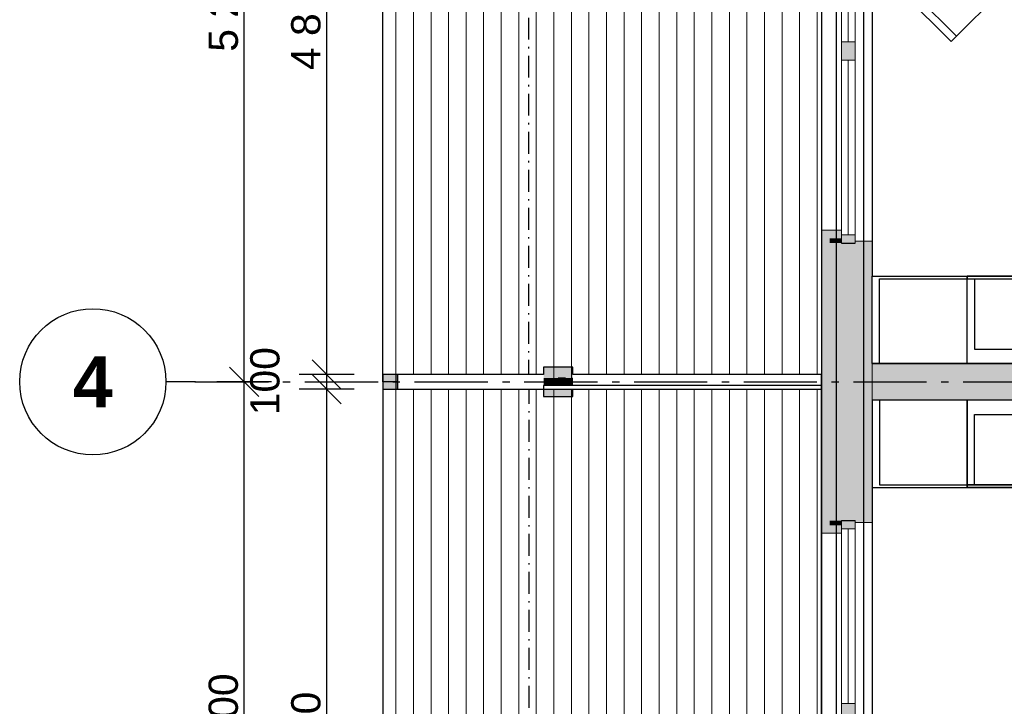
# Model space of a CAD drawing. Header units: millimetres. Extents: x 158466 to 263668, y 129175 to 189280.
# Tile 9 of 55: x 170771 to 177502, y 170875 to 175570. Entities that reach past the tile are written whole.
import ezdxf
from ezdxf.enums import TextEntityAlignment as Align

# ---------------------------------------------------------------- set-up
doc = ezdxf.new("R2010")
doc.units = ezdxf.units.MM
doc.header["$LTSCALE"] = 0.5
doc.header["$MEASUREMENT"] = 0
doc.set_wipeout_variables(frame=1)
for name, pattern in [('Akselinje', [1500, 1000, -200, 100, -200]), ('Over snittplan', [520, 300, -100, 20, -100]), ('PLINE', [0]), ('Wipeout_Contour', [2000, 0, -2000])]:
    doc.linetypes.add(name, pattern=pattern)
for name, color, linetype in [('222- Søyler  (Skravur)(Nye konstruksjoner)', 7, 'Continuous'), ('222- Søyler (Nye konstruksjoner)', 7, 'Continuous'), ('23-- Yttervegger (Skravur)(Nye konstruksjoner)', 7, 'Continuous'), ('23-- Yttervegger(Nye konstruksjoner)', 7, 'Continuous'), ('231- Bærende yttervegger (Skravur)(Nye konstruksjoner)', 7, 'Continuous'), ('231- Bærende yttervegger(Nye konstruksjoner)', 7, 'Continuous'), ('24-- Innervegger (Skravur)(Nye konstruksjoner)', 7, 'Continuous'), ('24-- Innervegger(Nye konstruksjoner)', 7, 'Continuous'), ('244- Vinduer_ dører_ foldevegger(Nye konstruksjoner)', 7, 'Continuous'), ('25-- Dekker(Nye konstruksjoner)', 7, 'Continuous'), ('251- Frittbærende dekker(Nye konstruksjoner)', 7, 'Continuous'), ('252- Gulv på grunn_ bunnplate(Nye konstruksjoner)', 7, 'Continuous'), ('273- Kjøkkeninnredning (Skravur)(Nye konstruksjoner)', 7, 'Continuous'), ('273- Kjøkkeninnredning(Nye konstruksjoner)', 7, 'Continuous'), ('68-- Inventar (løst)(Nye konstruksjoner)', 7, 'Continuous'), ('822- Modullinjer(Nye konstruksjoner)', 7, 'Continuous'), ('842-M___1_100 Målsetting bygning(Nye konstruksjoner)', 7, 'Continuous'), ('862- M___BTA(Nye konstruksjoner)', 7, 'Continuous'), ('862- M___BTA(Polylinje)(Nye konstruksjoner)', 7, 'Continuous'), ('862- M___BTA(Tekst)(Nye konstruksjoner)', 7, 'Continuous'), ('862- M___Nettoareal(Nye konstruksjoner)', 7, 'Continuous'), ('862- M___Nettoareal(Polylinje)(Nye konstruksjoner)', 7, 'Continuous'), ('862- M___Nettoareal(Tekst)(Nye konstruksjoner)', 7, 'Continuous')]:
    doc.layers.add(name, color=color, linetype=linetype)
for name, color, linetype, lineweight in [('234- Vinduer_ dører_ porter(Nye konstruksjoner)', 7, 'Continuous', 0), ('235- Utvendig kledning og overflate(Nye konstruksjoner)', 7, 'Continuous', 0), ('236- Innvendig kledning og overflate(Nye konstruksjoner)', 7, 'Continuous', 0), ('255- Gulvoverflate(Nye konstruksjoner)', 7, 'Continuous', 0)]:
    doc.layers.add(name, color=color, linetype=linetype, lineweight=lineweight)
doc.styles.add('GENERATED_STYLE_1', font='arial.ttf')
doc.styles.add('GENERATED_STYLE_3', font='arialbd.ttf')
doc.dimstyles.new('GENERATED_STYLE__1', dxfattribs={"dimtxt": 200, "dimasz": 190, "dimexe": 0.18, "dimexo": 0.0625, "dimgap": 0, "dimtad": 1, "dimdec": 0, "dimzin": 0, "dimdsep": 46, "dimtxsty": 'GENERATED_STYLE_1', "dimblk": 'ARROWHEAD_6', "dimblk1": 'ARROWHEAD_6', "dimblk2": 'ARROWHEAD_6', "dimcen": 0.09, "dimse1": 1, "dimse2": 1, "dimclrd": 256, "dimclre": 256, "dimclrt": 256, "dimadec": 1, "dimazin": 0, "dimtfac": 1, "dimtdec": 4, "dimtmove": 0, "dimatfit": 3, "dimfxl": 1, "dimtolj": 1, "dimtzin": 0, "dimarcsym": 0})
pattern_1 = [(270, (175742.87, 166673.74), (120, 4e-06), [])]

# ---------------------------------------------------------------- blocks, each defined once
blk = doc.blocks.new('BTA 1. etasje ca.__2_1', base_point=(161043, 155616.6))
at = {"layer": '862- M___BTA(Polylinje)(Nye konstruksjoner)', "linetype": 'PLINE', "flags": 128}
blk.add_lwpolyline([(176252.9, 165107.7), (184002.9, 165107.7), (184002.9, 163179.7), (182672.9, 163179.7), (182672.9, 154987.7), (198644.9, 154987.7), (198644.9, 163179.7), (196044.9, 163179.7), (196044.9, 165549.7), (194744.9, 165549.7), (194744.9, 171289.7), (194444.9, 171289.7), (194444.9, 183279.7), (186072.9, 183279.7), (186072.9, 180779.7), (184444.9, 180779.7), (184444.9, 181079.7), (176252.9, 181079.7)], close=True, dxfattribs=at)
at = {"layer": '862- M___BTA(Tekst)(Nye konstruksjoner)', "style": 'GENERATED_STYLE_1'}
for tag, height, p in [('DUMMY_861', 250, (162326.2, 155970.1)), ('ROOM_NAME', 250, (159759.8, 155913)), ('DUMMY_862', 200, (159759.8, 155577.3))]:
    blk.add_attdef(tag, text='', height=height, dxfattribs=at).set_placement(p, align=Align.TOP_LEFT)
blk = doc.blocks.new('Terrasse_102_14_1', base_point=(175569.1, 176186))
at = {"layer": '862- M___Nettoareal(Tekst)(Nye konstruksjoner)', "insert": (175043.3, 176110.3), "char_height": 150, "attachment_point": 1, "style": 'GENERATED_STYLE_1'}
blk.add_mtext('\\A1;{\\pql;\\pt0,24100;\\fArial|b0|i0|c0|p0;\\W1.000000;14,7\\fArial|b0|i0|c0|p0;\\W1.000000;\\A1{\\H.66x;\\S^  ;}\\fArial|b0|i0|c0|p0;\\W1.000000; m\\fArial|b0|i0|c0|p0;\\W1.000000;\\A1{\\H.66x;\\S2^  ;}}', dxfattribs=at)
at = {"layer": '862- M___Nettoareal(Tekst)(Nye konstruksjoner)', "style": 'GENERATED_STYLE_1'}
for tag, height, p in [('DUMMY_861', 200, (176095, 176461)), ('ROOM_NAME', 200, (175043.3, 176415.3)), ('DUMMY_862', 150, (175043.3, 176146.7))]:
    blk.add_attdef(tag, text='', height=height, dxfattribs=at).set_placement(p, align=Align.TOP_LEFT)
blk = doc.blocks.new('Leilighet 1_102_17_1', base_point=(175190.7, 179064.8))
at = {"layer": '862- M___Nettoareal(Polylinje)(Nye konstruksjoner)', "linetype": 'PLINE', "flags": 128}
blk.add_lwpolyline([(176598.9, 180733.7), (176598.9, 173218.7), (184098.9, 173218.7), (184098.9, 180733.7)], close=True, dxfattribs=at)
at = {"layer": '862- M___Nettoareal(Tekst)(Nye konstruksjoner)', "style": 'GENERATED_STYLE_1'}
for tag, height, p in [('DUMMY_861', 300, (176128.6, 179418.4)), ('ROOM_NAME', 300, (174252.9, 179349.8)), ('DUMMY_862', 150, (174252.9, 178946.9))]:
    blk.add_attdef(tag, text='', height=height, dxfattribs=at).set_placement(p, align=Align.TOP_LEFT)
blk = doc.blocks.new('Leilighet 2_102_18_1', base_point=(175190.7, 167336))
at = {"layer": '862- M___Nettoareal(Polylinje)(Nye konstruksjoner)', "linetype": 'PLINE', "flags": 128}
blk.add_lwpolyline([(176598.9, 172968.7), (176598.9, 165453.7), (184098.9, 165453.7), (184098.9, 172968.7)], close=True, dxfattribs=at)
at = {"layer": '862- M___Nettoareal(Tekst)(Nye konstruksjoner)', "style": 'GENERATED_STYLE_1'}
for tag, height, p in [('DUMMY_861', 300, (176128.6, 167689.5)), ('ROOM_NAME', 300, (174252.9, 167621)), ('DUMMY_862', 150, (174252.9, 167218.1))]:
    blk.add_attdef(tag, text='', height=height, dxfattribs=at).set_placement(p, align=Align.TOP_LEFT)
blk = doc.blocks.new('Stue_kjøkken_101_21_1', base_point=(176102.4, 182916.1))
at = {"layer": '862- M___Nettoareal(Polylinje)(Nye konstruksjoner)', "linetype": 'PLINE', "flags": 128}
blk.add_lwpolyline([(176598.9, 180733.7), (176598.9, 173218.7), (179696.2, 173218.7), (179696.2, 175969), (180198.9, 175969), (180198.9, 180733.7)], close=True, dxfattribs=at)
at = {"layer": '862- M___Nettoareal(Tekst)(Nye konstruksjoner)', "style": 'GENERATED_STYLE_1'}
for tag, height, p in [('ROOM_NAME', 200, (177351, 179994.6)), ('DUMMY_861', 200, (178936.5, 180040.3)), ('DUMMY_862', 150, (177351, 179726))]:
    blk.add_attdef(tag, text='', height=height, dxfattribs=at).set_placement(p, align=Align.TOP_LEFT)
blk = doc.blocks.new('Stue_kjøkken_101_25_1', base_point=(176102.4, 169917.4))
at = {"layer": '862- M___Nettoareal(Polylinje)(Nye konstruksjoner)', "linetype": 'PLINE', "flags": 128}
blk.add_lwpolyline([(176598.9, 172968.7), (176598.9, 165453.7), (180198.9, 165453.7), (180198.9, 170218.3), (179696.2, 170218.3), (179696.2, 172968.7)], close=True, dxfattribs=at)
at = {"layer": '862- M___Nettoareal(Tekst)(Nye konstruksjoner)', "style": 'GENERATED_STYLE_1'}
for tag, height, p in [('DUMMY_861', 200, (178936.5, 167041.6)), ('ROOM_NAME', 200, (177351, 166995.9)), ('DUMMY_862', 150, (177351, 166727.3))]:
    blk.add_attdef(tag, text='', height=height, dxfattribs=at).set_placement(p, align=Align.TOP_LEFT)
blk = doc.blocks.new('Vindu to-fags[11]_1')
at = {"layer": '23-- Yttervegger (Skravur)(Nye konstruksjoner)', "linetype": 'Continuous'}
for points in [[(176481.9, 172144.7), (176389.9, 172144.7), (176389.9, 172088.7), (176481.9, 172088.7)], [(176389.9, 170844.7), (176481.9, 170844.7), (176481.9, 170894.7), (176389.9, 170894.7)], [(176481.9, 170844.7), (176389.9, 170844.7), (176389.9, 170769.7), (176481.9, 170769.7)], [(176389.9, 170254.7), (176481.9, 170254.7), (176481.9, 170335.7), (176389.9, 170335.7)]]:
    blk.add_hatch(color=256, dxfattribs=at).paths.add_polyline_path(points)
at = {"layer": '234- Vinduer_ dører_ porter(Nye konstruksjoner)', "linetype": 'PLINE'}
for p, q in [((176389.9, 172088.7), (176389.9, 172144.7)), ((176481.9, 172144.7), (176481.9, 172088.7)), ((176598.9, 172131.7), (176598.9, 170267.7)), ((176252.9, 172057.7), (176252.9, 170341.7)), ((176481.9, 172088.7), (176389.9, 172088.7)), ((176389.9, 170894.7), (176389.9, 172088.7)), ((176435.9, 172088.7), (176435.9, 170894.7)), ((176481.9, 172088.7), (176481.9, 170894.7)), ((176389.9, 170844.7), (176389.9, 170894.7)), ((176389.9, 170894.7), (176481.9, 170894.7)), ((176389.9, 170769.7), (176389.9, 170844.7)), ((176481.9, 170894.7), (176481.9, 170844.7)), ((176481.9, 170844.7), (176481.9, 170769.7)), ((176481.9, 170769.7), (176389.9, 170769.7)), ((176389.9, 170335.7), (176389.9, 170769.7)), ((176435.9, 170769.7), (176435.9, 170335.7)), ((176481.9, 170769.7), (176481.9, 170335.7)), ((176389.9, 170254.7), (176389.9, 170335.7)), ((176389.9, 170335.7), (176481.9, 170335.7)), ((176481.9, 170335.7), (176481.9, 170254.7))]:
    blk.add_line(p, q, dxfattribs=at)
at = {"layer": '235- Utvendig kledning og overflate(Nye konstruksjoner)', "linetype": 'PLINE'}
for p, q in [((176252.9, 172144.7), (176252.9, 172057.7)), ((176389.9, 172057.7), (176252.9, 172057.7)), ((176252.9, 170254.7), (176252.9, 170341.7)), ((176389.9, 170341.7), (176252.9, 170341.7))]:
    blk.add_line(p, q, dxfattribs=at)
at = {"layer": '236- Innvendig kledning og overflate(Nye konstruksjoner)', "linetype": 'PLINE'}
for p, q in [((176481.9, 172131.7), (176598.9, 172131.7)), ((176598.9, 172144.7), (176598.9, 172131.7)), ((176481.9, 170267.7), (176598.9, 170267.7)), ((176598.9, 170254.7), (176598.9, 170267.7))]:
    blk.add_line(p, q, dxfattribs=at)
at = {"layer": '244- Vinduer_ dører_ foldevegger(Nye konstruksjoner)', "linetype": 'PLINE'}
for p, q in [((176389.9, 172144.7), (176481.9, 172144.7)), ((176389.9, 172144.7), (176481.9, 172144.7)), ((176389.9, 170254.7), (176481.9, 170254.7)), ((176389.9, 170254.7), (176481.9, 170254.7))]:
    blk.add_line(p, q, dxfattribs=at)
blk = doc.blocks.new('Vindu to-fags[14]_1')
at = {"layer": '23-- Yttervegger (Skravur)(Nye konstruksjoner)', "linetype": 'Continuous'}
for points in [[(176389.9, 175932.6), (176389.9, 175851.6), (176481.9, 175851.6), (176481.9, 175932.6)], [(176481.9, 175342.6), (176481.9, 175417.6), (176389.9, 175417.6), (176389.9, 175342.6)], [(176389.9, 175342.6), (176389.9, 175292.6), (176481.9, 175292.6), (176481.9, 175342.6)], [(176481.9, 174042.6), (176481.9, 174098.6), (176389.9, 174098.6), (176389.9, 174042.6)]]:
    blk.add_hatch(color=256, dxfattribs=at).paths.add_polyline_path(points)
at = {"layer": '234- Vinduer_ dører_ porter(Nye konstruksjoner)', "linetype": 'PLINE'}
for p, q in [((176389.9, 175932.6), (176389.9, 175851.6)), ((176481.9, 175851.6), (176481.9, 175932.6)), ((176598.9, 174055.6), (176598.9, 175919.6)), ((176252.9, 174129.6), (176252.9, 175845.6)), ((176389.9, 175851.6), (176481.9, 175851.6)), ((176389.9, 175851.6), (176389.9, 175417.6)), ((176435.9, 175417.6), (176435.9, 175851.6)), ((176481.9, 175417.6), (176481.9, 175851.6)), ((176481.9, 175417.6), (176389.9, 175417.6)), ((176389.9, 175417.6), (176389.9, 175342.6)), ((176481.9, 175342.6), (176481.9, 175417.6)), ((176389.9, 175342.6), (176389.9, 175292.6)), ((176389.9, 175292.6), (176481.9, 175292.6)), ((176389.9, 175292.6), (176389.9, 174098.6)), ((176435.9, 174098.6), (176435.9, 175292.6)), ((176481.9, 175292.6), (176481.9, 175342.6)), ((176481.9, 174098.6), (176481.9, 175292.6)), ((176481.9, 174098.6), (176389.9, 174098.6)), ((176389.9, 174098.6), (176389.9, 174042.6)), ((176481.9, 174042.6), (176481.9, 174098.6))]:
    blk.add_line(p, q, dxfattribs=at)
at = {"layer": '235- Utvendig kledning og overflate(Nye konstruksjoner)', "linetype": 'PLINE'}
for p, q in [((176252.9, 175932.6), (176252.9, 175845.6)), ((176389.9, 175845.6), (176252.9, 175845.6)), ((176252.9, 174042.6), (176252.9, 174129.6)), ((176389.9, 174129.6), (176252.9, 174129.6))]:
    blk.add_line(p, q, dxfattribs=at)
at = {"layer": '236- Innvendig kledning og overflate(Nye konstruksjoner)', "linetype": 'PLINE'}
for p, q in [((176481.9, 175919.6), (176598.9, 175919.6)), ((176598.9, 175932.6), (176598.9, 175919.6)), ((176481.9, 174055.6), (176598.9, 174055.6)), ((176598.9, 174042.6), (176598.9, 174055.6))]:
    blk.add_line(p, q, dxfattribs=at)
at = {"layer": '244- Vinduer_ dører_ foldevegger(Nye konstruksjoner)', "linetype": 'PLINE'}
for p, q in [((176389.9, 175932.6), (176481.9, 175932.6)), ((176389.9, 175932.6), (176481.9, 175932.6)), ((176389.9, 174042.6), (176481.9, 174042.6)), ((176389.9, 174042.6), (176481.9, 174042.6))]:
    blk.add_line(p, q, dxfattribs=at)
blk = doc.blocks.new('Stol 10[29]_1', base_point=(176821.1, 175739.2))
at = {"layer": '68-- Inventar (løst)(Nye konstruksjoner)', "linetype": 'Continuous'}
blk.add_line((176856.5, 175774.6), (177174.7, 175456.4), dxfattribs=at)
at = {"layer": '68-- Inventar (løst)(Nye konstruksjoner)', "linetype": 'Continuous', "flags": 128}
blk.add_lwpolyline([(177174.7, 176092.8), (177492.9, 175774.6), (177139.3, 175421), (176821.1, 175739.2)], close=True, dxfattribs=at)
blk = doc.blocks.new('Høyskap[130]_1', base_point=(176599.2, 173218.7))
at = {"linetype": 'Wipeout_Contour', "ltscale": 991246.932145}
blk.add_wipeout([(176599.2, 173816.7), (176599.2, 173218.7), (177249.2, 173218.7), (177249.2, 173816.7)], dxfattribs=at).dxf.layer = '273- Kjøkkeninnredning (Skravur)(Nye konstruksjoner)'
at = {"layer": '273- Kjøkkeninnredning(Nye konstruksjoner)', "linetype": 'PLINE'}
for p, q in [((176649.2, 173798.7), (177249.2, 173798.7)), ((176649.2, 173218.7), (176649.2, 173798.7))]:
    blk.add_line(p, q, dxfattribs=at)
at = {"layer": '273- Kjøkkeninnredning(Nye konstruksjoner)', "linetype": 'PLINE', "flags": 128}
blk.add_lwpolyline([(176599.2, 173816.7), (177249.2, 173816.7), (177249.2, 173218.7), (176599.2, 173218.7)], close=True, dxfattribs=at)
blk = doc.blocks.new('Høyskap[135]_1', base_point=(177249.2, 173218.7))
at = {"linetype": 'Wipeout_Contour', "ltscale": 993033.278602}
blk.add_wipeout([(177249.2, 173816.7), (177249.2, 173218.7), (177849.2, 173218.7), (177849.2, 173816.7)], dxfattribs=at).dxf.layer = '273- Kjøkkeninnredning (Skravur)(Nye konstruksjoner)'
at = {"layer": '273- Kjøkkeninnredning(Nye konstruksjoner)', "linetype": 'PLINE'}
blk.add_line((177249.2, 173798.7), (177849.2, 173798.7), dxfattribs=at)
at = {"layer": '273- Kjøkkeninnredning(Nye konstruksjoner)', "linetype": 'PLINE', "flags": 128}
blk.add_lwpolyline([(177249.2, 173816.7), (177849.2, 173816.7), (177849.2, 173218.7), (177249.2, 173218.7)], close=True, dxfattribs=at)
blk = doc.blocks.new('Innebygget ovn[136]_1', base_point=(177849.2, 173816.7))
at = {"layer": '273- Kjøkkeninnredning(Nye konstruksjoner)', "linetype": 'PLINE'}
for p, q in [((177299.2, 173796.7), (177299.2, 173316.7)), ((177799.2, 173316.7), (177799.2, 173796.7)), ((177299.2, 173316.7), (177799.2, 173316.7))]:
    blk.add_line(p, q, dxfattribs=at)
at = {"layer": '273- Kjøkkeninnredning(Nye konstruksjoner)', "linetype": 'PLINE', "flags": 128}
blk.add_lwpolyline([(177849.2, 173796.7), (177849.2, 173816.7), (177249.2, 173816.7), (177249.2, 173796.7)], close=True, dxfattribs=at)
blk = doc.blocks.new('Høyskap[141]_1', base_point=(176599.2, 172968.7))
at = {"linetype": 'Wipeout_Contour', "ltscale": 988874.820273}
blk.add_wipeout([(176599.2, 172370.7), (177249.2, 172370.7), (177249.2, 172968.7), (176599.2, 172968.7)], dxfattribs=at).dxf.layer = '273- Kjøkkeninnredning (Skravur)(Nye konstruksjoner)'
at = {"layer": '273- Kjøkkeninnredning(Nye konstruksjoner)', "linetype": 'PLINE'}
for p, q in [((176649.2, 172968.7), (176649.2, 172388.7)), ((176649.2, 172388.7), (177249.2, 172388.7))]:
    blk.add_line(p, q, dxfattribs=at)
at = {"layer": '273- Kjøkkeninnredning(Nye konstruksjoner)', "linetype": 'PLINE', "flags": 128}
blk.add_lwpolyline([(176599.2, 172370.7), (177249.2, 172370.7), (177249.2, 172968.7), (176599.2, 172968.7)], close=True, dxfattribs=at)
blk = doc.blocks.new('Høyskap[146]_1', base_point=(177249.2, 172968.7))
at = {"linetype": 'Wipeout_Contour', "ltscale": 990665.444389}
blk.add_wipeout([(177249.2, 172370.7), (177849.2, 172370.7), (177849.2, 172968.7), (177249.2, 172968.7)], dxfattribs=at).dxf.layer = '273- Kjøkkeninnredning (Skravur)(Nye konstruksjoner)'
at = {"layer": '273- Kjøkkeninnredning(Nye konstruksjoner)', "linetype": 'PLINE'}
blk.add_line((177249.2, 172388.7), (177849.2, 172388.7), dxfattribs=at)
at = {"layer": '273- Kjøkkeninnredning(Nye konstruksjoner)', "linetype": 'PLINE', "flags": 128}
blk.add_lwpolyline([(177249.2, 172370.7), (177849.2, 172370.7), (177849.2, 172968.7), (177249.2, 172968.7)], close=True, dxfattribs=at)
blk = doc.blocks.new('Innebygget ovn[147]_1', base_point=(177849.2, 172370.7))
at = {"layer": '273- Kjøkkeninnredning(Nye konstruksjoner)', "linetype": 'PLINE'}
for p, q in [((177299.2, 172390.7), (177299.2, 172870.7)), ((177299.2, 172870.7), (177799.2, 172870.7)), ((177799.2, 172870.7), (177799.2, 172390.7))]:
    blk.add_line(p, q, dxfattribs=at)
at = {"layer": '273- Kjøkkeninnredning(Nye konstruksjoner)', "linetype": 'PLINE', "flags": 128}
blk.add_lwpolyline([(177849.2, 172390.7), (177849.2, 172370.7), (177249.2, 172370.7), (177249.2, 172390.7)], close=True, dxfattribs=at)
blk = doc.blocks.new('*D384')
at = {"layer": '842-M___1_100 Målsetting bygning(Nye konstruksjoner)', "linetype": 'PLINE', "transparency": 16777216}
for p, q in [((172205.7, 173193.7), (172405.7, 172993.7)), ((172493.2, 173093.7), (172118.2, 173093.7)), ((172305.7, 168393.7), (172305.7, 173093.7)), ((172205.7, 168493.7), (172405.7, 168293.7)), ((172493.2, 168393.7), (172118.2, 168393.7))]:
    blk.add_line(p, q, dxfattribs=at)
at = {"layer": '842-M___1_100 Målsetting bygning(Nye konstruksjoner)', "transparency": 16777216, "insert": (172265.7, 170400.5), "char_height": 200, "attachment_point": 7, "rotation": 90, "style": 'GENERATED_STYLE_1'}
blk.add_mtext('\\A1;{\\pql;\\fArial|b0|i0|c0|p0;\\W1.000000;4\xa0700}', dxfattribs=at)
blk = doc.blocks.new('ARROWHEAD_6')
at = {"linetype": 'Continuous'}
for p, q in [((-0.5, -0.5), (0.5, 0.5)), ((0, 0), (-1, 0))]:
    blk.add_line(p, q, dxfattribs=at)
blk = doc.blocks.new('*D385')
at = {"layer": '842-M___1_100 Målsetting bygning(Nye konstruksjoner)', "linetype": 'PLINE', "transparency": 16777216}
for p, q in [((172205.7, 178393.7), (172405.7, 178193.7)), ((172493.2, 178293.7), (172118.2, 178293.7)), ((172305.7, 173093.7), (172305.7, 178293.7)), ((172205.7, 173193.7), (172405.7, 172993.7)), ((172493.2, 173093.7), (172118.2, 173093.7))]:
    blk.add_line(p, q, dxfattribs=at)
at = {"layer": '842-M___1_100 Målsetting bygning(Nye konstruksjoner)', "transparency": 16777216, "insert": (172265.7, 175350.5), "char_height": 200, "attachment_point": 7, "rotation": 90, "style": 'GENERATED_STYLE_1'}
blk.add_mtext('\\A1;{\\pql;\\fArial|b0|i0|c0|p0;\\W1.000000;5\xa0200}', dxfattribs=at)
blk = doc.blocks.new('*D404')
at = {"layer": '842-M___1_100 Målsetting bygning(Nye konstruksjoner)', "linetype": 'PLINE', "transparency": 16777216}
for p, q in [((172969.8, 172943.7), (172769.8, 173143.7)), ((173057.3, 173043.7), (172682.3, 173043.7)), ((172869.8, 168193.7), (172869.8, 173043.7)), ((172769.8, 168293.7), (172969.8, 168093.7)), ((173057.3, 168193.7), (172682.3, 168193.7)), ((172869.8, 168043.7), (172869.8, 168193.7))]:
    blk.add_line(p, q, dxfattribs=at)
at = {"layer": '842-M___1_100 Målsetting bygning(Nye konstruksjoner)', "transparency": 16777216, "char_height": 200, "attachment_point": 7, "rotation": 90, "style": 'GENERATED_STYLE_1'}
for s, insert in [('\\A1;{\\pql;\\fArial|b0|i0|c0|p0;\\W1.000000;100}', (172549.8, 172864.8)), ('\\A1;{\\pql;\\fArial|b0|i0|c0|p0;\\W1.000000;4\xa0850}', (172829.8, 170275.5))]:
    blk.add_mtext(s, dxfattribs=dict(at, insert=insert))
blk = doc.blocks.new('*D405')
at = {"layer": '842-M___1_100 Målsetting bygning(Nye konstruksjoner)', "linetype": 'PLINE', "transparency": 16777216}
for p, q in [((172769.8, 173243.7), (172969.8, 173043.7)), ((173057.3, 173143.7), (172682.3, 173143.7)), ((172969.8, 172943.7), (172769.8, 173143.7)), ((172869.8, 173043.7), (172869.8, 173143.7)), ((173057.3, 173043.7), (172682.3, 173043.7))]:
    blk.add_line(p, q, dxfattribs=at)
blk = doc.blocks.new('*D406')
at = {"layer": '842-M___1_100 Målsetting bygning(Nye konstruksjoner)', "linetype": 'PLINE', "transparency": 16777216}
for p, q in [((172869.8, 177993.4), (172869.8, 178143.4)), ((172969.8, 177893.4), (172769.8, 178093.4)), ((173057.3, 177993.4), (172682.3, 177993.4)), ((172869.8, 173143.7), (172869.8, 177993.4)), ((172769.8, 173243.7), (172969.8, 173043.7)), ((173057.3, 173143.7), (172682.3, 173143.7))]:
    blk.add_line(p, q, dxfattribs=at)
at = {"layer": '842-M___1_100 Målsetting bygning(Nye konstruksjoner)', "transparency": 16777216, "insert": (172829.8, 175225.3), "char_height": 200, "attachment_point": 7, "rotation": 90, "style": 'GENERATED_STYLE_1'}
blk.add_mtext('\\A1;{\\pql;\\fArial|b0|i0|c0|p0;\\W1.000000;4\xa0850}', dxfattribs=at)
blk = doc.blocks.new('Standard grid marker[259]_1', base_point=(171771, 173093.7))
at = {"layer": '822- Modullinjer(Nye konstruksjoner)', "linetype": 'Akselinje'}
for q in [(171771, 173093.7), (202944.9, 173093.7)]:
    blk.add_line((171971, 173093.7), q, dxfattribs=at)
at = {"layer": '822- Modullinjer(Nye konstruksjoner)', "linetype": 'PLINE'}
blk.add_circle((171271, 173093.7), 500, dxfattribs=at)
at = {"layer": '822- Modullinjer(Nye konstruksjoner)', "linetype": 'Akselinje'}
blk.add_point((171971, 173093.7), dxfattribs=at)
blk.add_point((171971, 173093.7), dxfattribs=at)
at = {"layer": '822- Modullinjer(Nye konstruksjoner)', "style": 'GENERATED_STYLE_3'}
for tag, p in [('AC_MarkerText_1_0', (171271, 173268.7)), ('AC_MarkerText_1_1', (203644.9, 173268.7))]:
    blk.add_attdef(tag, text='', height=350, dxfattribs=at).set_placement(p, align=Align.TOP_CENTER)
blk = doc.blocks.new('Standard grid marker[266]_1', base_point=(176538.9, 188279.7))
at = {"layer": '822- Modullinjer(Nye konstruksjoner)', "linetype": 'Akselinje'}
blk.add_line((176538.9, 188079.7), (176538.9, 150687.7), dxfattribs=at)
at = {"layer": '822- Modullinjer(Nye konstruksjoner)', "style": 'GENERATED_STYLE_3'}
for tag, p in [('AC_MarkerText_1_0', (176538.9, 188954.7)), ('AC_MarkerText_1_1', (176538.9, 150162.7))]:
    blk.add_attdef(tag, text='', height=350, rotation=360, dxfattribs=at).set_placement(p, align=Align.TOP_CENTER)

msp = doc.modelspace()

# ---------------------------------------------------------------- hatches: boundary and pattern name
at = {"layer": '222- Søyler  (Skravur)(Nye konstruksjoner)', "linetype": 'Continuous'}
for points in [[(174552.9, 173193.7), (174352.9, 173193.7), (174352.9, 173143.7), (174552.9, 173143.7)], [(174352.9, 173143.7), (174352.9, 173118.7), (174402.9, 173118.7), (174452.9, 173118.7), (174502.9, 173118.7), (174552.9, 173118.7), (174552.9, 173143.7)], [(174402.9, 173118.7), (174352.9, 173118.7), (174352.9, 173068.7), (174402.9, 173068.7)], [(174352.9, 173043.7), (174552.9, 173043.7), (174552.9, 173068.7), (174502.9, 173068.7), (174452.9, 173068.7), (174402.9, 173068.7), (174352.9, 173068.7)], [(174402.9, 173068.7), (174452.9, 173068.7), (174452.9, 173118.7), (174402.9, 173118.7)], [(174502.9, 173118.7), (174452.9, 173118.7), (174452.9, 173068.7), (174502.9, 173068.7)], [(174552.9, 173118.7), (174502.9, 173118.7), (174502.9, 173068.7), (174552.9, 173068.7)], [(174552.9, 173118.7), (174552.9, 173068.7)], [(174352.9, 172993.7), (174552.9, 172993.7), (174552.9, 173043.7), (174352.9, 173043.7)]]:
    msp.add_hatch(color=256, dxfattribs=at).paths.add_polyline_path(points)
at = {"layer": '23-- Yttervegger (Skravur)(Nye konstruksjoner)', "linetype": 'Continuous'}
for points in [[(176252.9, 174129.6), (176252.9, 174042.6), (176271.9, 174042.6), (176271.9, 174110.6), (176389.9, 174110.6), (176389.9, 174129.6)], [(176271.9, 174110.6), (176271.9, 174042.6), (176307.9, 174042.6), (176307.9, 174074.6), (176389.9, 174074.6), (176389.9, 174110.6)], [(176307.9, 174074.6), (176307.9, 174042.6), (176330.9, 174042.6), (176330.9, 174051.6), (176389.9, 174051.6), (176389.9, 174074.6)], [(176252.9, 173093.7), (176271.9, 173093.7), (176271.9, 174042.6), (176252.9, 174042.6)], [(176271.9, 173093.7), (176307.9, 173093.7), (176307.9, 174042.6), (176271.9, 174042.6)], [(176330.9, 174042.6), (176307.9, 174042.6), (176307.9, 173093.7), (176330.9, 173093.7)], [(176330.9, 174051.6), (176330.9, 174042.6), (176339.9, 174042.6), (176389.9, 174042.6), (176389.9, 174051.6)], [(176330.9, 173093.7), (176339.9, 173093.7), (176339.9, 174042.6), (176330.9, 174042.6)], [(176339.9, 174042.6), (176339.9, 173093.7), (176537.9, 173093.7), (176537.9, 174042.6), (176481.9, 174042.6), (176389.9, 174042.6)], [(176598.9, 174042.6), (176598.9, 174055.6), (176481.9, 174055.6), (176481.9, 174042.6), (176585.9, 174042.6)], [(176537.9, 173093.7), (176585.9, 173093.7), (176585.9, 174042.6), (176537.9, 174042.6)], [(176598.9, 174042.6), (176585.9, 174042.6), (176585.9, 173093.7), (176598.9, 173093.7)], [(176271.9, 173093.7), (176252.9, 173093.7), (176252.9, 172144.7), (176271.9, 172144.7)], [(176307.9, 173093.7), (176271.9, 173093.7), (176271.9, 172144.7), (176307.9, 172144.7)], [(176307.9, 172144.7), (176330.9, 172144.7), (176330.9, 173093.7), (176307.9, 173093.7)], [(176330.9, 173093.7), (176330.9, 172144.7), (176339.9, 172144.7), (176339.9, 173093.7)], [(176339.9, 172144.7), (176389.9, 172144.7), (176481.9, 172144.7), (176537.9, 172144.7), (176537.9, 173093.7), (176339.9, 173093.7)], [(176537.9, 172144.7), (176585.9, 172144.7), (176585.9, 173093.7), (176537.9, 173093.7)], [(176585.9, 173093.7), (176585.9, 172144.7), (176598.9, 172144.7), (176598.9, 173093.7)], [(176252.9, 172144.7), (176252.9, 172057.7), (176389.9, 172057.7), (176389.9, 172076.7), (176271.9, 172076.7), (176271.9, 172144.7)], [(176271.9, 172144.7), (176271.9, 172076.7), (176389.9, 172076.7), (176389.9, 172112.7), (176307.9, 172112.7), (176307.9, 172144.7)], [(176307.9, 172144.7), (176307.9, 172112.7), (176389.9, 172112.7), (176389.9, 172135.7), (176330.9, 172135.7), (176330.9, 172144.7)], [(176330.9, 172144.7), (176330.9, 172135.7), (176389.9, 172135.7), (176389.9, 172144.7), (176339.9, 172144.7)], [(176598.9, 172131.7), (176598.9, 172144.7), (176585.9, 172144.7), (176481.9, 172144.7), (176481.9, 172131.7)]]:
    msp.add_hatch(color=256, dxfattribs=at).paths.add_polyline_path(points)
at = {"layer": '231- Bærende yttervegger (Skravur)(Nye konstruksjoner)', "linetype": 'Continuous'}
for points in [[(173352.9, 173143.7), (173252.9, 173143.7), (173252.9, 173043.7), (173352.9, 173043.7)], [(174352.9, 173118.7), (173352.9, 173118.7), (173352.9, 173068.7), (174352.9, 173068.7)], [(174352.9, 173118.7), (174352.9, 173068.7), (174352.9, 173118.7)], [(174502.9, 173118.7), (174452.9, 173118.7), (174452.9, 173068.7), (174502.9, 173068.7)], [(176252.9, 173118.7), (174552.9, 173118.7), (174552.9, 173068.7), (176252.9, 173068.7)]]:
    msp.add_hatch(color=256, dxfattribs=at).paths.add_polyline_path(points)
at = {"layer": '24-- Innervegger (Skravur)(Nye konstruksjoner)', "linetype": 'Continuous'}
msp.add_hatch(color=256, dxfattribs=at).paths.add_polyline_path([(176598.9, 172968.7), (184098.9, 172968.7), (184098.9, 173218.7), (176598.9, 173218.7)])
msp.add_hatch(color=256, dxfattribs=at).paths.add_polyline_path([(176598.9, 172968.7), (184098.9, 172968.7), (184098.9, 173218.7), (176598.9, 173218.7)])
at = {"layer": '255- Gulvoverflate(Nye konstruksjoner)', "linetype": 'Continuous'}
h = msp.add_hatch(dxfattribs=at)
h.set_pattern_fill('LINJER_120_MM_0001', color=256, style=0, pattern_type=2)
h.set_pattern_definition([(90, (175742.87, 179513.34), (-120, 4e-06), [])])
h.paths.add_polyline_path([(173252.9, 173093.7), (176252.9, 173093.7), (176252.9, 177993.4), (173252.9, 177993.4)])
h = msp.add_hatch(dxfattribs=at)
h.set_pattern_fill('LINJER_120_MM_0001', color=256, style=0, pattern_type=2)
h.set_pattern_definition([(90, (174662.88, 173693.66), (-120, 4e-06), [])])
h.paths.add_polyline_path([(174252.9, 173093.7), (176252.9, 173093.7), (176252.9, 177993.4), (174252.9, 177993.4)])
h = msp.add_hatch(dxfattribs=at)
h.set_pattern_fill('LINJER_120_MM_0001', color=256, style=0, pattern_type=2)
h.set_pattern_definition(pattern_1)
h.paths.add_polyline_path([(173252.9, 173093.7), (173252.9, 168193.7), (176252.9, 168193.7), (176252.9, 173093.7)])
h = msp.add_hatch(dxfattribs=at)
h.set_pattern_fill('LINJER_120_MM_0001', color=256, style=0, pattern_type=2)
h.set_pattern_definition(pattern_1)
h.paths.add_polyline_path([(174252.9, 173093.7), (174252.9, 168193.7), (176252.9, 168193.7), (176252.9, 173093.7)])

# ---------------------------------------------------------------- linework, layer by layer
at = {"layer": '222- Søyler (Nye konstruksjoner)', "linetype": 'PLINE', "flags": 128}
for points in [[(174552.9, 173143.7), (174552.9, 173193.7), (174352.9, 173193.7), (174352.9, 173143.7)], [(174352.9, 173043.7), (174352.9, 172993.7), (174552.9, 172993.7), (174552.9, 173043.7)]]:
    msp.add_lwpolyline(points, dxfattribs=at)
at = {"layer": '23-- Yttervegger(Nye konstruksjoner)', "linetype": 'PLINE'}
for p, q in [((176389.9, 174042.6), (176481.9, 174042.6)), ((176389.9, 172144.7), (176481.9, 172144.7))]:
    msp.add_line(p, q, dxfattribs=at)
at = {"layer": '231- Bærende yttervegger(Nye konstruksjoner)', "linetype": 'PLINE', "flags": 128}
for points in [[(173352.9, 173143.7), (173252.9, 173143.7)], [(173252.9, 173143.7), (173252.9, 173043.7)], [(173352.9, 173043.7), (173352.9, 173143.7)], [(174352.9, 173118.7), (173352.9, 173118.7)], [(173352.9, 173068.7), (174352.9, 173068.7)], [(174502.9, 173118.7), (174452.9, 173118.7)], [(174452.9, 173118.7), (174452.9, 173068.7)], [(174452.9, 173068.7), (174502.9, 173068.7)], [(174502.9, 173068.7), (174502.9, 173118.7)], [(176252.9, 173118.7), (174552.9, 173118.7)], [(174552.9, 173068.7), (176252.9, 173068.7)], [(176252.9, 173068.7), (176252.9, 173118.7)], [(173252.9, 173043.7), (173352.9, 173043.7)]]:
    msp.add_lwpolyline(points, dxfattribs=at)
at = {"layer": '235- Utvendig kledning og overflate(Nye konstruksjoner)', "linetype": 'PLINE'}
for p, q in [((176389.9, 174129.6), (176252.9, 174129.6)), ((176252.9, 174042.6), (176252.9, 174129.6)), ((176252.9, 172144.7), (176252.9, 172057.7)), ((176389.9, 172057.7), (176252.9, 172057.7))]:
    msp.add_line(p, q, dxfattribs=at)
at = {"layer": '235- Utvendig kledning og overflate(Nye konstruksjoner)', "linetype": 'PLINE', "flags": 128}
for points in [[(176252.9, 174042.6), (176252.9, 173093.7)], [(176252.9, 173093.7), (176252.9, 172144.7)]]:
    msp.add_lwpolyline(points, dxfattribs=at)
at = {"layer": '236- Innvendig kledning og overflate(Nye konstruksjoner)', "linetype": 'PLINE'}
for p, q in [((176481.9, 174055.6), (176598.9, 174055.6)), ((176598.9, 174042.6), (176598.9, 174055.6)), ((176481.9, 172131.7), (176598.9, 172131.7)), ((176598.9, 172144.7), (176598.9, 172131.7))]:
    msp.add_line(p, q, dxfattribs=at)
at = {"layer": '236- Innvendig kledning og overflate(Nye konstruksjoner)', "linetype": 'PLINE', "flags": 128}
for points in [[(176598.9, 173093.7), (176598.9, 174042.6)], [(176598.9, 172144.7), (176598.9, 173093.7)]]:
    msp.add_lwpolyline(points, dxfattribs=at)
at = {"layer": '24-- Innervegger(Nye konstruksjoner)', "linetype": 'PLINE', "flags": 128}
for points in [[(179696.2, 173218.7), (176598.9, 173218.7)], [(179696.2, 173218.7), (176598.9, 173218.7)], [(176598.9, 172968.7), (179696.2, 172968.7)], [(176598.9, 172968.7), (179696.2, 172968.7)]]:
    msp.add_lwpolyline(points, dxfattribs=at)
at = {"layer": '25-- Dekker(Nye konstruksjoner)', "linetype": 'PLINE', "flags": 128}
for points in [[(173252.9, 173093.7), (173252.9, 177993.4), (176252.9, 177993.4), (176252.9, 173093.7)], [(173252.9, 173093.7), (173252.9, 168193.7), (176252.9, 168193.7), (176252.9, 173093.7)]]:
    msp.add_lwpolyline(points, close=True, dxfattribs=at)
at = {"layer": '25-- Dekker(Nye konstruksjoner)', "linetype": 'Over snittplan', "flags": 128}
for points in [[(174252.9, 173093.7), (174252.9, 177993.4), (176252.9, 177993.4), (176252.9, 173093.7)], [(174252.9, 173093.7), (174252.9, 168193.7), (176252.9, 168193.7), (176252.9, 173093.7)]]:
    msp.add_lwpolyline(points, close=True, dxfattribs=at)
at = {"layer": '251- Frittbærende dekker(Nye konstruksjoner)', "linetype": 'PLINE', "flags": 128}
msp.add_lwpolyline([(176538.9, 165393.7), (184158.9, 165393.7), (184158.9, 180793.7), (176538.9, 180793.7)], close=True, dxfattribs=at)
at = {"layer": '252- Gulv på grunn_ bunnplate(Nye konstruksjoner)', "linetype": 'PLINE', "flags": 128}
msp.add_lwpolyline([(194786.9, 171264.7), (194344.9, 171264.7), (194344.9, 183179.7), (186172.9, 183179.7), (186172.9, 180679.7), (184344.9, 180679.7), (184344.9, 180979.7), (176352.9, 180979.7), (176352.9, 165207.7), (184102.9, 165207.7), (184102.9, 163079.7), (182772.9, 163079.7), (182772.9, 155087.7), (198544.9, 155087.7), (198544.9, 163079.7), (195944.9, 163079.7), (195944.9, 165449.7), (194786.9, 165449.7)], close=True, dxfattribs=at)
msp.add_lwpolyline([(194786.9, 171264.7), (194344.9, 171264.7), (194344.9, 183179.7), (186172.9, 183179.7), (186172.9, 180679.7), (184344.9, 180679.7), (184344.9, 180979.7), (176352.9, 180979.7), (176352.9, 165207.7), (184102.9, 165207.7), (184102.9, 163079.7), (182772.9, 163079.7), (182772.9, 155087.7), (198544.9, 155087.7), (198544.9, 163079.7), (195944.9, 163079.7), (195944.9, 165449.7), (194786.9, 165449.7)], close=True, dxfattribs=at)

# ---------------------------------------------------------------- block references
at = {"layer": '244- Vinduer_ dører_ foldevegger(Nye konstruksjoner)', "linetype": 'PLINE'}
for name in ['Vindu to-fags[14]_1', 'Vindu to-fags[11]_1']:
    msp.add_blockref(name, (0, 0), dxfattribs=at)
at = {"layer": '68-- Inventar (løst)(Nye konstruksjoner)', "linetype": 'Continuous'}
msp.add_blockref('Stol 10[29]_1', (176821.1, 175739.2), dxfattribs=at)
at = {"layer": '862- M___BTA(Nye konstruksjoner)', "linetype": 'Continuous'}
msp.add_blockref('BTA 1. etasje ca.__2_1', (161043, 155616.6), dxfattribs=at)
at = {"layer": '862- M___Nettoareal(Nye konstruksjoner)', "linetype": 'Continuous'}
for name, p in [('Leilighet 1_102_17_1', (175190.7, 179064.8)), ('Stue_kjøkken_101_21_1', (176102.4, 182916.1)), ('Leilighet 2_102_18_1', (175190.7, 167336)), ('Stue_kjøkken_101_25_1', (176102.4, 169917.4))]:
    msp.add_blockref(name, p, dxfattribs=at)
ref = msp.add_blockref('Terrasse_102_14_1', (175569.1, 176186), dxfattribs=at)
ref.add_attrib('ROOM_NAME', 'Terrasse', dxfattribs={"layer": '862- M___Nettoareal(Tekst)(Nye konstruksjoner)', "color": 7, "height": 200, "style": 'GENERATED_STYLE_1'}).set_placement((175043.3, 176415.3), align=Align.TOP_LEFT)

# ---------------------------------------------------------------- dimensions: what is measured, and where the dimension line sits
at = {"layer": '842-M___1_100 Målsetting bygning(Nye konstruksjoner)', "linetype": 'Continuous'}
for base, p1, p2, picture, middle in [((172305.7, 178293.7), (171771, 173093.7), (171752.9, 178293.7), '*D385', (172165.7, 175693.6)), ((172869.8, 177993.4), (173252.9, 173143.7), (173252.9, 177993.4), '*D406', (172729.8, 175568.4)), ((172869.8, 173043.7), (173252.9, 168193.7), (173252.9, 173043.7), '*D404', (172729.8, 170618.6)), ((172869.8, 173143.7), (173252.9, 173043.7), (173252.9, 173143.7), '*D405', (172449.8, 173093.2)), ((172305.7, 173093.7), (171752.9, 168393.7), (171771, 173093.7), '*D384', (172165.7, 170743.6))]:
    dim = msp.add_linear_dim(base=base, p1=p1, p2=p2, angle=90, dimstyle='GENERATED_STYLE__1', dxfattribs=at)
    dim.commit()
    dim.dimension.update_dxf_attribs({"geometry": picture, "text_midpoint": middle, "dimtype": 160, "text_rotation": 90})

# ---------------------------------------------------------------- next in the draw order: block references
at = {"layer": '273- Kjøkkeninnredning(Nye konstruksjoner)', "linetype": 'PLINE'}
for name, p in [('Høyskap[130]_1', (176599.2, 173218.7)), ('Høyskap[141]_1', (176599.2, 172968.7))]:
    msp.add_blockref(name, p, dxfattribs=at)

# ---------------------------------------------------------------- next in the draw order: wipeouts: each hides what was drawn before it
at = {"linetype": 'Wipeout_Contour', "ltscale": 981422.19831}
msp.add_wipeout([(173352.9, 173118.7), (174352.9, 173118.7), (174352.9, 173143.7), (173352.9, 173143.7)], dxfattribs=at).dxf.layer = '231- Bærende yttervegger (Skravur)(Nye konstruksjoner)'
at = {"linetype": 'Wipeout_Contour', "ltscale": 985826.954542}
msp.add_wipeout([(174552.9, 173118.7), (176252.9, 173118.7), (176252.9, 173143.7), (174552.9, 173143.7)], dxfattribs=at).dxf.layer = '231- Bærende yttervegger (Skravur)(Nye konstruksjoner)'
at = {"linetype": 'Wipeout_Contour', "ltscale": 981210.530681}
msp.add_wipeout([(173352.9, 173043.7), (174352.9, 173043.7), (174352.9, 173068.7), (173352.9, 173068.7)], dxfattribs=at).dxf.layer = '231- Bærende yttervegger (Skravur)(Nye konstruksjoner)'
at = {"linetype": 'Wipeout_Contour', "ltscale": 985616.232034}
msp.add_wipeout([(174552.9, 173043.7), (176252.9, 173043.7), (176252.9, 173068.7), (174552.9, 173068.7)], dxfattribs=at).dxf.layer = '231- Bærende yttervegger (Skravur)(Nye konstruksjoner)'

# ---------------------------------------------------------------- next in the draw order: linework, layer by layer
at = {"layer": '231- Bærende yttervegger(Nye konstruksjoner)', "linetype": 'PLINE', "flags": 128}
for points in [[(174352.9, 173143.7), (173352.9, 173143.7)], [(173352.9, 173143.7), (173352.9, 173118.7)], [(176252.9, 173143.7), (174552.9, 173143.7)], [(176252.9, 173118.7), (176252.9, 173143.7)], [(173352.9, 173118.7), (174352.9, 173118.7)], [(174352.9, 173068.7), (173352.9, 173068.7)], [(173352.9, 173068.7), (173352.9, 173043.7)], [(174552.9, 173118.7), (176252.9, 173118.7)], [(176252.9, 173068.7), (174552.9, 173068.7)], [(176252.9, 173043.7), (176252.9, 173068.7)], [(173352.9, 173043.7), (174352.9, 173043.7)], [(174552.9, 173043.7), (176252.9, 173043.7)]]:
    msp.add_lwpolyline(points, dxfattribs=at)

# ---------------------------------------------------------------- next in the draw order: block references
at = {"layer": '273- Kjøkkeninnredning(Nye konstruksjoner)', "linetype": 'PLINE'}
for name, p in [('Høyskap[135]_1', (177249.2, 173218.7)), ('Høyskap[146]_1', (177249.2, 172968.7))]:
    msp.add_blockref(name, p, dxfattribs=at)

# ---------------------------------------------------------------- next in the draw order: block references
for name, p in [('Innebygget ovn[136]_1', (177849.2, 173816.7)), ('Innebygget ovn[147]_1', (177849.2, 172370.7))]:
    msp.add_blockref(name, p, dxfattribs=at)

# ---------------------------------------------------------------- next in the draw order: wipeouts: each hides what was drawn before it
at = {"linetype": 'Wipeout_Contour', "ltscale": 981316.368181}
msp.add_wipeout([(173352.9, 173043.7), (174352.9, 173043.7), (174352.9, 173143.7), (173352.9, 173143.7)], dxfattribs=at).dxf.layer = '231- Bærende yttervegger (Skravur)(Nye konstruksjoner)'
at = {"linetype": 'Wipeout_Contour', "ltscale": 985721.59699}
msp.add_wipeout([(174552.9, 173043.7), (176252.9, 173043.7), (176252.9, 173143.7), (174552.9, 173143.7)], dxfattribs=at).dxf.layer = '231- Bærende yttervegger (Skravur)(Nye konstruksjoner)'

# ---------------------------------------------------------------- next in the draw order: linework, layer by layer
at = {"layer": '231- Bærende yttervegger(Nye konstruksjoner)', "linetype": 'PLINE', "flags": 128}
for points in [[(174352.9, 173143.7), (173352.9, 173143.7)], [(173352.9, 173143.7), (173352.9, 173043.7)], [(176252.9, 173143.7), (174552.9, 173143.7)], [(176252.9, 173043.7), (176252.9, 173143.7)], [(173352.9, 173043.7), (174352.9, 173043.7)], [(174552.9, 173043.7), (176252.9, 173043.7)]]:
    msp.add_lwpolyline(points, dxfattribs=at)

# ---------------------------------------------------------------- next in the draw order: wipeouts: each hides what was drawn before it
at = {"linetype": 'Wipeout_Contour', "ltscale": 985332.254231}
msp.add_wipeout([(174352.9, 173043.7), (176252.9, 173043.7), (176252.9, 173068.7), (174352.9, 173068.7)], dxfattribs=at).dxf.layer = '231- Bærende yttervegger (Skravur)(Nye konstruksjoner)'

# ---------------------------------------------------------------- next in the draw order: linework, layer by layer
at = {"layer": '231- Bærende yttervegger(Nye konstruksjoner)', "linetype": 'PLINE', "flags": 128}
for points in [[(176252.9, 173068.7), (174352.9, 173068.7)], [(174352.9, 173068.7), (174352.9, 173043.7)], [(176252.9, 173043.7), (176252.9, 173068.7)], [(174352.9, 173043.7), (176252.9, 173043.7)]]:
    msp.add_lwpolyline(points, dxfattribs=at)

# ---------------------------------------------------------------- next in the draw order: block references
at = {"layer": '822- Modullinjer(Nye konstruksjoner)', "linetype": 'PLINE'}
msp.add_blockref('Standard grid marker[266]_1', (176538.9, 188279.7), dxfattribs=at)
ref = msp.add_blockref('Standard grid marker[259]_1', (171771, 173093.7), dxfattribs=at)
ref.add_attrib('AC_MarkerText_1', '4', dxfattribs={"color": 7, "height": 350, "style": 'GENERATED_STYLE_3'}).set_placement((171271, 173268.7), align=Align.TOP_CENTER)

doc.saveas('drawing.dxf')
